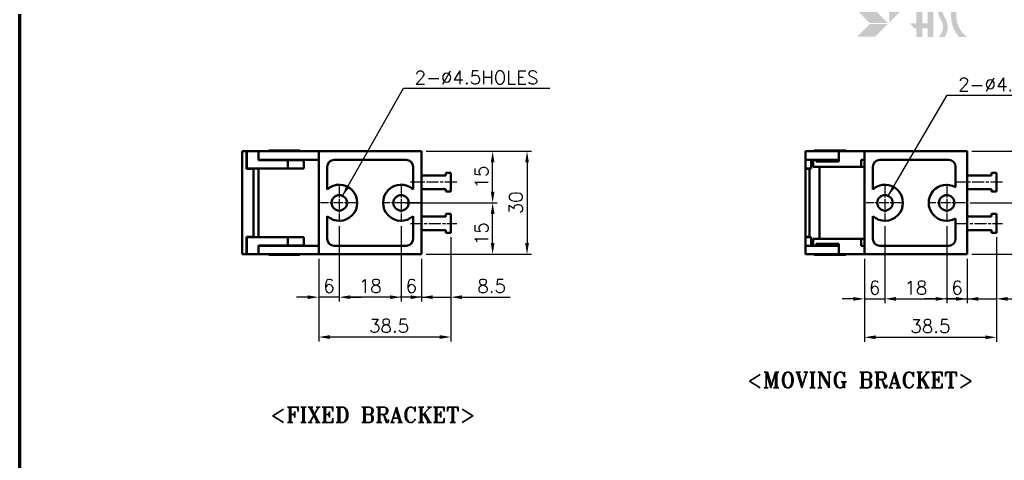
# Model space of a CAD drawing. Header units: millimetres. Extents: x 13 to 533, y -427 to 563.
# Tile 5 of 14: x 13 to 300, y 243 to 372. Entities that reach past the tile are written whole.
import ezdxf

# ---------------------------------------------------------------- set-up
doc = ezdxf.new("R2010")
doc.units = ezdxf.units.MM
doc.header["$LTSCALE"] = 1.3
doc.linetypes.add('CHAIN', pattern=[0.35429999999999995, 0.2362, -0.0295, 0.0591, -0.0295])
doc.layers.get('0').update_dxf_attribs({"lineweight": 25})
for name, color, linetype, lineweight in [('경계(ISO)', 7, 'Continuous', 70), ('기호(ISO)', 7, 'Continuous', 25), ('스케치 형상(ISO)', 7, 'Continuous', 25), ('외형선(ISO)', 7, 'Continuous', 50), ('절단선(ISO)', 1, 'Continuous', 50), ('중심 표식(ISO)', 1, 'CHAIN', 25), ('중심선(ISO)', 1, 'CHAIN', 25), ('치수(ISO)', 7, 'Continuous', 25), ('해치 (ISO)', 3, 'Continuous', 18)]:
    doc.layers.add(name, color=color, linetype=linetype, lineweight=lineweight)
doc.styles.add('주 문자 (ISO)', font='tahoma.ttf')
doc.styles.add('한신치수', font='RomanS.shx')
doc.dimstyles.new('한신체인', dxfattribs={"dimscale": 1.3, "dimtxt": 3, "dimasz": 2.5, "dimexe": 1, "dimexo": 1, "dimgap": 1, "dimtad": 1, "dimrnd": 1e-08, "dimdsep": 46, "dimtxsty": '한신치수', "dimcen": 0.09, "dimdle": 10, "dimclrd": 3, "dimclre": 3, "dimclrt": 3, "dimazin": 2, "dimtfac": 1.168400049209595, "dimtmove": 0, "dimatfit": 3, "dimfxl": 0, "dimtolj": 1, "dimlwd": -1, "dimlwe": -1, "dimarcsym": 0})
doc.dimstyles.new('한신체인$7', dxfattribs={"dimscale": 1.3, "dimtxt": 3, "dimasz": 2.5, "dimexe": 1, "dimexo": 1, "dimgap": 1, "dimtad": 1, "dimrnd": 1e-08, "dimdsep": 46, "dimtxsty": '한신치수', "dimcen": 0.09, "dimdle": 10, "dimclrd": 3, "dimclre": 3, "dimclrt": 3, "dimazin": 2, "dimtfac": 1.168400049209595, "dimtmove": 0, "dimatfit": 3, "dimfxl": 0, "dimtolj": 1, "dimlwd": 25, "dimlwe": -1, "dimarcsym": 0})

# ---------------------------------------------------------------- blocks, each defined once
blk = doc.blocks.new('경계 도면틀')
at = {"layer": '해치 (ISO)', "true_color": 0x57aadb}
blk.add_hatch(color=143, dxfattribs=at).paths.add_polyline_path([(207.7361517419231, 288.0247473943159), (207.7361517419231, 292.0413255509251), (204.9113088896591, 289.1919605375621), (204.9113088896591, 285.1753823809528)])
at = {"layer": '해치 (ISO)'}
for color, points in [(3, [(207.7361517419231, 292.0413255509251), (204.9113088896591, 289.1919605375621), (204.9113088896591, 285.1753823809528), (207.7361517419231, 288.0247473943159)]), (256, [(212.2909154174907, 291.5957300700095), (212.2909154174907, 284.9520530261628), (213.4670036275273, 284.9520530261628), (213.4670036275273, 291.5957300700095), (214.7852563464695, 291.5957300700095), (214.7852563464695, 281.9278261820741), (213.4670036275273, 281.9278261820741), (213.4670036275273, 283.8922812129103), (212.2909154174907, 283.8922812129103), (212.2909154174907, 281.9278261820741), (210.9726626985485, 281.9278261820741), (210.9726626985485, 283.8922812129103), (210.406272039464, 283.8922812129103), (209.5510176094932, 284.9520530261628), (210.9726626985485, 284.9520530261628), (210.9726626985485, 291.5957300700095)]), (3, [(200.5305492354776, 285.0516134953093), (204.5471273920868, 285.0516134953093), (201.7222845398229, 287.9009785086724), (197.7057063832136, 287.9009785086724)]), (3, [(197.7057063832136, 281.9586744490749), (201.7222845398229, 281.9586744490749), (204.5471273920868, 284.8080394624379), (200.5305492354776, 284.8080394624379)])]:
    blk.add_hatch(color=color, dxfattribs=at).paths.add_polyline_path(points)
h = blk.add_hatch(color=256, dxfattribs=at)
edge = h.paths.add_edge_path()
edge.add_arc((214.1319626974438, 284.1298828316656), 3.857408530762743, 325.189485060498, 392.6597571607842)
edge.add_arc((220.8521657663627, 288.4375140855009), 4.124872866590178, 130.034993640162, 212.6597571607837, ccw=False)
edge.add_line((218.1988192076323, 291.5957300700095), (216.7819436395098, 291.5957300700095))
edge.add_arc((220.8521657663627, 288.4375140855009), 5.151799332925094, 142.1909655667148, 212.6597571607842)
edge.add_arc((214.1319626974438, 284.1298828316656), 2.830482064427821, -51.07593880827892, 32.6597571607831, ccw=False)
edge.add_line((215.9103257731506, 281.9278261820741), (217.2990665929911, 281.9278261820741))
h = blk.add_hatch(color=256, dxfattribs=at)
edge = h.paths.add_edge_path()
edge.add_line((222.2942936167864, 281.9278261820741), (220.4977453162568, 281.9278261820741))
edge.add_arc((226.201872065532, 286.7617781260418), 7.476908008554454, 139.7204513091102, 220.2795486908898, ccw=False)
edge.add_line((220.4977453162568, 291.5957300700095), (222.2942936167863, 291.5957300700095))
edge.add_arc((225.9779928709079, 286.7617781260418), 6.077559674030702, 127.3091093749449, 232.6908906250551)
at = {"layer": '경계(ISO)'}
blk.add_line((10, 10), (9.999999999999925, 287), dxfattribs=at)
blk = doc.blocks.new('*D15')
at = {"layer": 'Defpoints', "color": 0, "transparency": 16777216}
for p in [(130.1203536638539, 333.1653800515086), (130.1203536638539, 303.1653800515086), (160.8262131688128, 303.1653800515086)]:
    blk.add_point(p, dxfattribs=at)
at = {"layer": '치수(ISO)', "color": 3, "transparency": 16777216}
for p, q in [((131.4203536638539, 333.1653800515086), (162.1262131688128, 333.1653800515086)), ((160.8262131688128, 329.9153800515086), (160.8262131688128, 306.4153800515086)), ((131.4203536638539, 303.1653800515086), (162.1262131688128, 303.1653800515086))]:
    blk.add_line(p, q, dxfattribs=at)
for points in [[(160.2845465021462, 329.9153800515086), (161.3678798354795, 329.9153800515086), (160.8262131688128, 333.1653800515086)], [(160.2845465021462, 306.4153800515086), (161.3678798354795, 306.4153800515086), (160.8262131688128, 303.1653800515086)]]:
    blk.add_solid(points, dxfattribs=at)
at = {"layer": '치수(ISO)', "color": 3, "transparency": 16777216, "insert": (157.5762131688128, 318.1653800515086), "char_height": 3.9, "attachment_point": 5, "rotation": 90, "style": '한신치수'}
blk.add_mtext('\\A1;30', dxfattribs=at)
blk = doc.blocks.new('*D16')
at = {"layer": 'Defpoints', "color": 0, "transparency": 16777216}
for p in [(138.6203536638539, 309.4153800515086), (100.1203536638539, 303.1653800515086), (100.1203536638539, 279.0363254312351)]:
    blk.add_point(p, dxfattribs=at)
at = {"layer": '치수(ISO)', "color": 3, "transparency": 16777216}
for p, q in [((138.6203536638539, 308.1153800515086), (138.6203536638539, 277.7363254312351)), ((100.1203536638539, 301.8653800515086), (100.1203536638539, 277.7363254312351)), ((135.3703536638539, 279.0363254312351), (103.3703536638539, 279.0363254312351))]:
    blk.add_line(p, q, dxfattribs=at)
for points in [[(103.3703536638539, 279.5779920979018), (103.3703536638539, 278.4946587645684), (100.1203536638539, 279.0363254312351)], [(135.3703536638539, 279.5779920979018), (135.3703536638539, 278.4946587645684), (138.6203536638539, 279.0363254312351)]]:
    blk.add_solid(points, dxfattribs=at)
at = {"layer": '치수(ISO)', "color": 3, "transparency": 16777216, "insert": (120.6203536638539, 282.2863254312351), "char_height": 3.9, "attachment_point": 5, "style": '한신치수'}
blk.add_mtext('\\A1;38.5', dxfattribs=at)
blk = doc.blocks.new('FIX BRACKET')
at = {"layer": '기호(ISO)', "color": 2, "insert": (-25.48947811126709, 1.857273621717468), "char_height": 3.499999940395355, "attachment_point": 1, "style": '주 문자 (ISO)'}
blk.add_mtext('\\fRomanT|b0|i0;\\H3.5000;<FIXED BRACKET>', dxfattribs=at)
blk = doc.blocks.new('MOVING BRACKET')
at = {"layer": '기호(ISO)', "color": 2, "insert": (-28.11367750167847, 1.870082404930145), "char_height": 3.499999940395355, "attachment_point": 1, "style": '주 문자 (ISO)'}
blk.add_mtext('\\fRomanT|b0|i0;\\H3.5000;<MOVING BRACKET>', dxfattribs=at)
blk = doc.blocks.new('*D25')
at = {"layer": 'Defpoints', "color": 0, "transparency": 16777216}
for p in [(130.1203536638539, 318.1653800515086), (150.7960240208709, 318.1653800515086), (130.1203536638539, 303.1653800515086)]:
    blk.add_point(p, dxfattribs=at)
at = {"layer": '치수(ISO)', "color": 3, "transparency": 16777216}
for p, q in [((131.4203536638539, 318.1653800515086), (152.0960240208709, 318.1653800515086)), ((150.7960240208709, 306.4153800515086), (150.7960240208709, 314.9153800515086)), ((131.4203536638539, 303.1653800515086), (152.0960240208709, 303.1653800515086))]:
    blk.add_line(p, q, dxfattribs=at)
for points in [[(150.2543573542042, 314.9153800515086), (151.3376906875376, 314.9153800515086), (150.7960240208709, 318.1653800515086)], [(150.2543573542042, 306.4153800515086), (151.3376906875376, 306.4153800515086), (150.7960240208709, 303.1653800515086)]]:
    blk.add_solid(points, dxfattribs=at)
at = {"layer": '치수(ISO)', "color": 3, "transparency": 16777216, "insert": (147.5460240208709, 309.1653800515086), "char_height": 3.9, "attachment_point": 5, "rotation": 90, "style": '한신치수'}
blk.add_mtext('\\A1;15', dxfattribs=at)
blk = doc.blocks.new('*D34')
at = {"layer": 'Defpoints', "color": 0, "transparency": 16777216}
for p in [(138.6203536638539, 309.4153800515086), (130.1203536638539, 303.1653800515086), (138.6203536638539, 290.6566417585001)]:
    blk.add_point(p, dxfattribs=at)
at = {"layer": '치수(ISO)', "color": 3, "transparency": 16777216}
for p, q in [((138.6203536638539, 308.1153800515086), (138.6203536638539, 289.3566417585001)), ((130.1203536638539, 301.8653800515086), (130.1203536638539, 289.3566417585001)), ((126.8703536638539, 290.6566417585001), (123.6203536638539, 290.6566417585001)), ((130.1203536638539, 290.6566417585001), (138.6203536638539, 290.6566417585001)), ((141.8703536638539, 290.6566417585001), (155.8917822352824, 290.6566417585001))]:
    blk.add_line(p, q, dxfattribs=at)
for points in [[(126.8703536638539, 291.1983084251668), (126.8703536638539, 290.1149750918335), (130.1203536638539, 290.6566417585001)], [(141.8703536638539, 291.1983084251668), (141.8703536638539, 290.1149750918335), (138.6203536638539, 290.6566417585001)]]:
    blk.add_solid(points, dxfattribs=at)
at = {"layer": '치수(ISO)', "color": 3, "transparency": 16777216, "insert": (150.5060679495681, 293.9066417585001), "char_height": 3.9, "attachment_point": 5, "style": '한신치수'}
blk.add_mtext('\\A1;8.5', dxfattribs=at)
blk = doc.blocks.new('*D42')
at = {"layer": 'Defpoints', "color": 0, "transparency": 16777216}
for p in [(124.1203536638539, 312.6653800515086), (130.1203536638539, 303.1653800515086), (124.1203536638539, 290.6566417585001)]:
    blk.add_point(p, dxfattribs=at)
at = {"layer": '치수(ISO)', "color": 3, "transparency": 16777216}
for p, q in [((124.1203536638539, 311.3653800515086), (124.1203536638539, 289.3566417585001)), ((130.1203536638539, 301.8653800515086), (130.1203536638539, 289.3566417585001)), ((120.8703536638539, 290.6566417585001), (117.6203536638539, 290.6566417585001)), ((130.1203536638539, 290.6566417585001), (124.1203536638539, 290.6566417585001)), ((133.3703536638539, 290.6566417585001), (136.6203536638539, 290.6566417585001))]:
    blk.add_line(p, q, dxfattribs=at)
for points in [[(120.8703536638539, 291.1983084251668), (120.8703536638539, 290.1149750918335), (124.1203536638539, 290.6566417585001)], [(133.3703536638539, 291.1983084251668), (133.3703536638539, 290.1149750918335), (130.1203536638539, 290.6566417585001)]]:
    blk.add_solid(points, dxfattribs=at)
at = {"layer": '치수(ISO)', "color": 3, "transparency": 16777216, "insert": (127.1203536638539, 293.9066417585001), "char_height": 3.9, "attachment_point": 5, "style": '한신치수'}
blk.add_mtext('\\A1;6', dxfattribs=at)
blk = doc.blocks.new('*D43')
at = {"layer": 'Defpoints', "color": 0, "transparency": 16777216}
for p in [(106.1203536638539, 312.6653800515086), (124.1203536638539, 312.6653800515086), (106.1203536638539, 290.6566417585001)]:
    blk.add_point(p, dxfattribs=at)
at = {"layer": '치수(ISO)', "color": 3, "transparency": 16777216}
for p, q in [((106.1203536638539, 311.3653800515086), (106.1203536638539, 289.3566417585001)), ((124.1203536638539, 311.3653800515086), (124.1203536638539, 289.3566417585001)), ((120.8703536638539, 290.6566417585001), (109.3703536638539, 290.6566417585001))]:
    blk.add_line(p, q, dxfattribs=at)
for points in [[(109.3703536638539, 291.1983084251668), (109.3703536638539, 290.1149750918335), (106.1203536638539, 290.6566417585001)], [(120.8703536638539, 291.1983084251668), (120.8703536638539, 290.1149750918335), (124.1203536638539, 290.6566417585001)]]:
    blk.add_solid(points, dxfattribs=at)
at = {"layer": '치수(ISO)', "color": 3, "transparency": 16777216, "insert": (115.1203536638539, 293.9066417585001), "char_height": 3.9, "attachment_point": 5, "style": '한신치수'}
blk.add_mtext('\\A1;18', dxfattribs=at)
blk = doc.blocks.new('*D44')
at = {"layer": 'Defpoints', "color": 0, "transparency": 16777216}
for p in [(106.1203536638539, 312.6653800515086), (100.1203536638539, 303.1653800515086), (100.1203536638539, 290.6566417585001)]:
    blk.add_point(p, dxfattribs=at)
at = {"layer": '치수(ISO)', "color": 3, "transparency": 16777216}
for p, q in [((106.1203536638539, 311.3653800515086), (106.1203536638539, 289.3566417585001)), ((100.1203536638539, 301.8653800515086), (100.1203536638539, 289.3566417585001)), ((96.87035366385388, 290.6566417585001), (93.62035366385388, 290.6566417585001)), ((106.1203536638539, 290.6566417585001), (100.1203536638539, 290.6566417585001)), ((109.3703536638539, 290.6566417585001), (112.6203536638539, 290.6566417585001))]:
    blk.add_line(p, q, dxfattribs=at)
for points in [[(96.87035366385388, 291.1983084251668), (96.87035366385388, 290.1149750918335), (100.1203536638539, 290.6566417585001)], [(109.3703536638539, 291.1983084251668), (109.3703536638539, 290.1149750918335), (106.1203536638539, 290.6566417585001)]]:
    blk.add_solid(points, dxfattribs=at)
at = {"layer": '치수(ISO)', "color": 3, "transparency": 16777216, "insert": (103.1203536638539, 293.9066417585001), "char_height": 3.9, "attachment_point": 5, "style": '한신치수'}
blk.add_mtext('\\A1;6', dxfattribs=at)
blk = doc.blocks.new('*D45')
at = {"layer": 'Defpoints', "color": 0, "transparency": 16777216}
for p in [(130.1203536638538, 333.1653800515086), (150.7960240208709, 333.1653800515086), (124.1203536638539, 318.1653800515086)]:
    blk.add_point(p, dxfattribs=at)
at = {"layer": '치수(ISO)', "color": 3, "transparency": 16777216}
for p, q in [((131.4203536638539, 333.1653800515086), (152.0960240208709, 333.1653800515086)), ((150.7960240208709, 321.4153800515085), (150.7960240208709, 329.9153800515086)), ((125.4203536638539, 318.1653800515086), (152.0960240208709, 318.1653800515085))]:
    blk.add_line(p, q, dxfattribs=at)
for points in [[(150.2543573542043, 329.9153800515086), (151.3376906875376, 329.9153800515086), (150.7960240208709, 333.1653800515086)], [(150.2543573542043, 321.4153800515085), (151.3376906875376, 321.4153800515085), (150.7960240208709, 318.1653800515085)]]:
    blk.add_solid(points, dxfattribs=at)
at = {"layer": '치수(ISO)', "color": 3, "transparency": 16777216, "insert": (147.5460240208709, 325.6653800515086), "char_height": 3.9, "attachment_point": 5, "rotation": 90, "style": '한신치수'}
blk.add_mtext('\\A1;15', dxfattribs=at)
blk = doc.blocks.new('*D46')
at = {"layer": 'Defpoints', "color": 0, "transparency": 16777216}
for p in [(265.102383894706, 312.6653800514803), (259.102383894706, 303.1653800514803), (265.102383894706, 290.1653800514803)]:
    blk.add_point(p, dxfattribs=at)
at = {"layer": '치수(ISO)', "color": 3, "transparency": 16777216}
for p, q in [((265.102383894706, 311.3653800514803), (265.102383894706, 288.8653800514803)), ((259.102383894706, 301.8653800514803), (259.102383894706, 288.8653800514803)), ((255.852383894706, 290.1653800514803), (252.602383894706, 290.1653800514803)), ((259.102383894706, 290.1653800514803), (265.102383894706, 290.1653800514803)), ((268.352383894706, 290.1653800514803), (271.602383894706, 290.1653800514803))]:
    blk.add_line(p, q, dxfattribs=at)
for points in [[(255.852383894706, 290.707046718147), (255.852383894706, 289.6237133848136), (259.102383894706, 290.1653800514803)], [(268.352383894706, 290.707046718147), (268.352383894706, 289.6237133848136), (265.102383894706, 290.1653800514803)]]:
    blk.add_solid(points, dxfattribs=at)
at = {"layer": '치수(ISO)', "color": 3, "transparency": 16777216, "insert": (262.102383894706, 293.4153800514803), "char_height": 3.9, "attachment_point": 5, "style": '한신치수'}
blk.add_mtext('\\A1;6', dxfattribs=at)
blk = doc.blocks.new('*D47')
at = {"layer": 'Defpoints', "color": 0, "transparency": 16777216}
for p in [(265.102383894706, 312.6653800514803), (283.102383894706, 312.6653800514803), (283.102383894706, 290.1653800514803)]:
    blk.add_point(p, dxfattribs=at)
at = {"layer": '치수(ISO)', "color": 3, "transparency": 16777216}
for p, q in [((265.102383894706, 311.3653800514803), (265.102383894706, 288.8653800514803)), ((283.102383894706, 311.3653800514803), (283.102383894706, 288.8653800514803)), ((268.352383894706, 290.1653800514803), (279.852383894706, 290.1653800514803))]:
    blk.add_line(p, q, dxfattribs=at)
for points in [[(268.352383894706, 290.707046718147), (268.352383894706, 289.6237133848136), (265.102383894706, 290.1653800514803)], [(279.852383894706, 290.707046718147), (279.852383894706, 289.6237133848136), (283.102383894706, 290.1653800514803)]]:
    blk.add_solid(points, dxfattribs=at)
at = {"layer": '치수(ISO)', "color": 3, "transparency": 16777216, "insert": (274.1023838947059, 293.4153800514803), "char_height": 3.9, "attachment_point": 5, "style": '한신치수'}
blk.add_mtext('\\A1;18', dxfattribs=at)
blk = doc.blocks.new('*D48')
at = {"layer": 'Defpoints', "color": 0, "transparency": 16777216}
for p in [(283.102383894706, 312.6653800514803), (289.1023838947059, 303.1653800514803), (289.1023838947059, 290.1653800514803)]:
    blk.add_point(p, dxfattribs=at)
at = {"layer": '치수(ISO)', "color": 3, "transparency": 16777216}
for p, q in [((283.102383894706, 311.3653800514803), (283.102383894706, 288.8653800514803)), ((289.1023838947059, 301.8653800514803), (289.1023838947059, 288.8653800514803)), ((279.852383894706, 290.1653800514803), (276.602383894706, 290.1653800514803)), ((283.102383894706, 290.1653800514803), (289.1023838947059, 290.1653800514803)), ((292.3523838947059, 290.1653800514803), (295.6023838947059, 290.1653800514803))]:
    blk.add_line(p, q, dxfattribs=at)
for points in [[(279.852383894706, 290.707046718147), (279.852383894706, 289.6237133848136), (283.102383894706, 290.1653800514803)], [(292.3523838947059, 290.707046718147), (292.3523838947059, 289.6237133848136), (289.1023838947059, 290.1653800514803)]]:
    blk.add_solid(points, dxfattribs=at)
at = {"layer": '치수(ISO)', "color": 3, "transparency": 16777216, "insert": (286.1023838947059, 293.4153800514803), "char_height": 3.9, "attachment_point": 5, "style": '한신치수'}
blk.add_mtext('\\A1;6', dxfattribs=at)
blk = doc.blocks.new('*D49')
at = {"layer": 'Defpoints', "color": 0, "transparency": 16777216}
for p in [(297.602383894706, 309.4153800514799), (289.1023838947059, 303.1653800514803), (297.602383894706, 290.1653800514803)]:
    blk.add_point(p, dxfattribs=at)
at = {"layer": '치수(ISO)', "color": 3, "transparency": 16777216}
for p, q in [((297.602383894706, 308.1153800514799), (297.602383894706, 288.8653800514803)), ((289.1023838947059, 301.8653800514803), (289.1023838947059, 288.8653800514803)), ((285.8523838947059, 290.1653800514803), (282.6023838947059, 290.1653800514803)), ((289.1023838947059, 290.1653800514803), (297.602383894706, 290.1653800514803)), ((300.852383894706, 290.1653800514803), (314.8738124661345, 290.1653800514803))]:
    blk.add_line(p, q, dxfattribs=at)
for points in [[(285.8523838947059, 290.707046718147), (285.8523838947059, 289.6237133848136), (289.1023838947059, 290.1653800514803)], [(300.852383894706, 290.707046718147), (300.852383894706, 289.6237133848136), (297.602383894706, 290.1653800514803)]]:
    blk.add_solid(points, dxfattribs=at)
at = {"layer": '치수(ISO)', "color": 3, "transparency": 16777216, "insert": (309.4880981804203, 293.4153800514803), "char_height": 3.9, "attachment_point": 5, "style": '한신치수'}
blk.add_mtext('\\A1;8.5', dxfattribs=at)
blk = doc.blocks.new('*D50')
at = {"layer": 'Defpoints', "color": 0, "transparency": 16777216}
for p in [(297.602383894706, 309.4153800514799), (259.102383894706, 303.1653800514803), (297.602383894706, 278.9693012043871)]:
    blk.add_point(p, dxfattribs=at)
at = {"layer": '치수(ISO)', "color": 3, "transparency": 16777216}
for p, q in [((297.602383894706, 308.1153800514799), (297.602383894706, 277.6693012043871)), ((259.102383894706, 301.8653800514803), (259.102383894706, 277.6693012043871)), ((262.352383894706, 278.9693012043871), (294.352383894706, 278.9693012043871))]:
    blk.add_line(p, q, dxfattribs=at)
for points in [[(262.352383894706, 279.5109678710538), (262.352383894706, 278.4276345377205), (259.102383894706, 278.9693012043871)], [(294.352383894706, 279.5109678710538), (294.352383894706, 278.4276345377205), (297.602383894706, 278.9693012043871)]]:
    blk.add_solid(points, dxfattribs=at)
at = {"layer": '치수(ISO)', "color": 3, "transparency": 16777216, "insert": (278.352383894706, 282.2193012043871), "char_height": 3.9, "attachment_point": 5, "style": '한신치수'}
blk.add_mtext('\\A1;38.5', dxfattribs=at)
blk = doc.blocks.new('*D51')
at = {"layer": 'Defpoints', "color": 0, "transparency": 16777216}
for p in [(288.602383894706, 318.1653800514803), (310.93010833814, 318.1653800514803), (289.102383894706, 303.1653800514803)]:
    blk.add_point(p, dxfattribs=at)
at = {"layer": '치수(ISO)', "color": 3, "transparency": 16777216}
for p, q in [((289.902383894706, 318.1653800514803), (312.23010833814, 318.1653800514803)), ((310.93010833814, 306.4153800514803), (310.93010833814, 314.9153800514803)), ((290.402383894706, 303.1653800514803), (312.23010833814, 303.1653800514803))]:
    blk.add_line(p, q, dxfattribs=at)
for points in [[(310.3884416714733, 314.9153800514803), (311.4717750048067, 314.9153800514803), (310.93010833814, 318.1653800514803)], [(310.3884416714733, 306.4153800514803), (311.4717750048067, 306.4153800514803), (310.93010833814, 303.1653800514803)]]:
    blk.add_solid(points, dxfattribs=at)
at = {"layer": '치수(ISO)', "color": 3, "transparency": 16777216, "insert": (307.6801083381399, 310.6653800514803), "char_height": 3.9, "attachment_point": 5, "rotation": 90, "style": '한신치수'}
blk.add_mtext('\\A1;15', dxfattribs=at)
blk = doc.blocks.new('*D52')
at = {"layer": 'Defpoints', "color": 0, "transparency": 16777216}
for p in [(289.102383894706, 333.1653800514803), (310.93010833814, 333.1653800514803), (288.602383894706, 318.1653800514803)]:
    blk.add_point(p, dxfattribs=at)
at = {"layer": '치수(ISO)', "color": 3, "transparency": 16777216}
for p, q in [((290.402383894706, 333.1653800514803), (312.23010833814, 333.1653800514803)), ((310.93010833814, 321.4153800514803), (310.93010833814, 329.9153800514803)), ((289.902383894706, 318.1653800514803), (312.23010833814, 318.1653800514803))]:
    blk.add_line(p, q, dxfattribs=at)
for points in [[(310.3884416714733, 329.9153800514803), (311.4717750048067, 329.9153800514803), (310.93010833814, 333.1653800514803)], [(310.3884416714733, 321.4153800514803), (311.4717750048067, 321.4153800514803), (310.93010833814, 318.1653800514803)]]:
    blk.add_solid(points, dxfattribs=at)
at = {"layer": '치수(ISO)', "color": 3, "transparency": 16777216, "insert": (307.6801083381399, 325.6653800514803), "char_height": 3.9, "attachment_point": 5, "rotation": 90, "style": '한신치수'}
blk.add_mtext('\\A1;15', dxfattribs=at)
blk = doc.blocks.new('*D53')
at = {"layer": 'Defpoints', "color": 0, "transparency": 16777216}
for p in [(289.102383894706, 333.1653800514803), (322.1896935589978, 333.1653800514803), (289.102383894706, 303.1653800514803)]:
    blk.add_point(p, dxfattribs=at)
at = {"layer": '치수(ISO)', "color": 3, "transparency": 16777216}
for p, q in [((290.402383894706, 333.1653800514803), (323.4896935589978, 333.1653800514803)), ((322.1896935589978, 306.4153800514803), (322.1896935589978, 329.9153800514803)), ((290.402383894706, 303.1653800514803), (323.4896935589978, 303.1653800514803))]:
    blk.add_line(p, q, dxfattribs=at)
for points in [[(321.6480268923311, 329.9153800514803), (322.7313602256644, 329.9153800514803), (322.1896935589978, 333.1653800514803)], [(321.6480268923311, 306.4153800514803), (322.7313602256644, 306.4153800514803), (322.1896935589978, 303.1653800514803)]]:
    blk.add_solid(points, dxfattribs=at)
at = {"layer": '치수(ISO)', "color": 3, "transparency": 16777216, "insert": (318.9396935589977, 318.1653800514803), "char_height": 3.9, "attachment_point": 5, "rotation": 90, "style": '한신치수'}
blk.add_mtext('\\A1;30', dxfattribs=at)

msp = doc.modelspace()

# ---------------------------------------------------------------- linework, layer by layer
at = {"layer": '스케치 형상(ISO)', "lineweight": 50}
for p, q in [((104.6203536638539, 330.6653800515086), (125.6203536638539, 330.6653800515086)), ((263.602383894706, 330.6653800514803), (283.679684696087, 330.6653800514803)), ((102.6203536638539, 322.0784990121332), (102.6203536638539, 328.6653800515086)), ((127.6203536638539, 328.6653800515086), (127.6203536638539, 322.0784990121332)), ((261.602383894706, 322.078499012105), (261.602383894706, 328.6653800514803)), ((285.679684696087, 328.6653800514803), (285.679684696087, 322.7392209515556)), ((102.6203536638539, 307.6653800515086), (102.6203536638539, 314.252261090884)), ((127.6203536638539, 314.252261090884), (127.6203536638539, 307.6653800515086)), ((261.602383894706, 307.6653800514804), (261.602383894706, 314.2522610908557)), ((285.679684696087, 313.5915391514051), (285.679684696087, 307.6653800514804)), ((125.6203536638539, 305.6653800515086), (104.6203536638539, 305.6653800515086)), ((283.679684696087, 305.6653800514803), (263.602383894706, 305.6653800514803))]:
    msp.add_line(p, q, dxfattribs=at)
for centre, radius, start, end in [((104.6203536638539, 328.6653800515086), 1.999999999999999, 90, 180), ((125.6203536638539, 328.6653800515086), 2, 0, 90), ((263.602383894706, 328.6653800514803), 2, 90, 180), ((283.679684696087, 328.6653800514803), 2, 0, 90), ((106.1203536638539, 318.1653800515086), 5.25, 228.1896851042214, 131.8103148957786), ((124.1203536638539, 318.1653800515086), 5.25, 48.18968510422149, 311.8103148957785), ((265.102383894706, 318.1653800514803), 5.25, 228.189685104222, 131.8103148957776), ((283.102383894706, 318.1653800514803), 5.25, 60.59929731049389, 299.4007026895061), ((104.6203536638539, 307.6653800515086), 1.999999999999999, 180, 270), ((125.6203536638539, 307.6653800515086), 1.999999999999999, 270, 0), ((263.602383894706, 307.6653800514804), 2, 180, 270), ((283.679684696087, 307.6653800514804), 2, 270, 0)]:
    msp.add_arc(centre, radius, start, end, dxfattribs=at)
at = {"layer": '외형선(ISO)'}
for p, q in [((79.12035366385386, 333.1653800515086), (77.86523564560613, 333.1653800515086)), ((77.86523564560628, 333.1653800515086), (77.86523564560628, 332.1653800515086)), ((79.12035366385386, 333.1653800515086), (79.22035366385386, 333.1653800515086)), ((79.12035366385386, 333.1653800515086), (79.12035366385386, 332.1653800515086)), ((79.22035366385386, 333.1653800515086), (79.22035366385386, 328.1653800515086)), ((82.62035366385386, 333.1653800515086), (79.22035366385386, 333.1653800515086)), ((82.62035366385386, 330.5653800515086), (82.62035366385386, 333.1653800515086)), ((82.62035366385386, 333.1653800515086), (90.12035366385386, 333.1653800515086)), ((85.62035366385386, 333.3653800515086), (94.62035366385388, 333.3653800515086)), ((85.62035366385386, 333.1653800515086), (85.62035366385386, 333.3653800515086)), ((100.1203536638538, 333.1653800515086), (90.12035366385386, 333.1653800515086)), ((94.62035366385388, 333.1653800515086), (94.62035366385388, 333.3653800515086)), ((130.1203536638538, 333.1653800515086), (100.1203536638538, 333.1653800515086)), ((100.1203536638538, 303.1653800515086), (100.1203536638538, 333.1653800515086)), ((130.1203536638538, 333.1653800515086), (130.1203536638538, 303.1653800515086)), ((241.9814533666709, 333.16538005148), (249.1248565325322, 333.16538005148)), ((244.5023838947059, 333.3653800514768), (253.7023838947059, 333.3653800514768)), ((244.5023838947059, 333.3653800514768), (244.5023838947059, 333.1653800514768)), ((251.6888873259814, 333.16538005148), (249.1248565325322, 333.16538005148)), ((259.102383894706, 333.16538005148), (251.6888873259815, 333.16538005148)), ((251.6888873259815, 333.16538005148), (251.6888873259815, 330.16538005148)), ((253.702383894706, 333.3653800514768), (253.702383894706, 333.1653800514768)), ((289.102383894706, 333.1653800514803), (259.102383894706, 333.1653800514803)), ((259.102383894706, 333.1653800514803), (259.102383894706, 303.1653800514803)), ((289.102383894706, 303.1653800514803), (289.102383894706, 333.1653800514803)), ((77.86523564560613, 304.1653800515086), (77.86523564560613, 332.1653800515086)), ((79.12035366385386, 328.0653800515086), (79.12035366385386, 332.1653800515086)), ((90.12035366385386, 330.6653800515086), (82.62035366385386, 330.6653800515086)), ((90.12035366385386, 330.5653800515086), (82.62035366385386, 330.5653800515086)), ((85.62035366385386, 330.5653800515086), (85.62035366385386, 330.6653800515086)), ((90.12035366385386, 330.6653800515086), (100.1203536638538, 330.6653800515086)), ((90.12035366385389, 330.5653800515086), (91.12035366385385, 330.5653800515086)), ((95.74951878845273, 330.5653800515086), (91.12035366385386, 330.5653800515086)), ((91.12035366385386, 328.1653800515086), (91.12035366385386, 330.5653800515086)), ((94.62035366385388, 330.5653800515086), (94.62035366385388, 330.6653800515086)), ((95.7495187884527, 330.5653800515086), (95.7495187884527, 328.1653800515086)), ((249.1248565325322, 330.66538005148), (241.9814533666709, 330.66538005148)), ((243.6248565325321, 328.1653800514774), (243.6248565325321, 330.6653800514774)), ((244.161383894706, 330.6653800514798), (244.161383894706, 328.6653800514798)), ((245.0771548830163, 330.1653800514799), (245.0771548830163, 330.6653800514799)), ((245.0771548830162, 330.1653800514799), (248.1613838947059, 330.16538005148)), ((251.6888873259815, 330.16538005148), (248.161383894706, 330.16538005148)), ((249.1248565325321, 330.66538005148), (251.6888873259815, 330.6653800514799)), ((258.161383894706, 330.66538005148), (259.102383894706, 330.66538005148)), ((258.161383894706, 330.66538005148), (258.161383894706, 328.66538005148)), ((79.22035366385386, 328.1653800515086), (79.12035366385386, 328.1653800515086)), ((81.12035366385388, 328.0653800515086), (79.12035366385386, 328.0653800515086)), ((79.22035366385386, 328.1653800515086), (90.12035366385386, 328.1653800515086)), ((81.12035366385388, 308.2653800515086), (81.12035366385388, 328.0653800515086)), ((82.62035366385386, 308.1653800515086), (82.62035366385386, 328.1653800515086)), ((91.12035366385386, 328.1653800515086), (90.12035366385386, 328.1653800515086)), ((91.12035366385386, 328.1653800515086), (95.74951878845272, 328.1653800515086)), ((241.9814533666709, 328.1653800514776), (243.6248565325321, 328.1653800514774)), ((241.9814533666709, 328.0653800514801), (243.1248565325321, 328.0653800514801)), ((243.1248565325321, 328.0653800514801), (243.1248565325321, 308.26538005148)), ((248.161383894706, 328.66538005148), (244.161383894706, 328.6653800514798)), ((246.0177257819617, 328.6653800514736), (246.0177257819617, 307.6653800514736)), ((248.161383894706, 328.66538005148), (258.161383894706, 328.66538005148)), ((258.161383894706, 328.6653800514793), (259.102383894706, 328.6653800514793)), ((137.1203536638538, 326.1653800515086), (130.1203536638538, 326.1653800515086)), ((137.1203536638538, 326.9153800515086), (137.1203536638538, 326.1653800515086)), ((138.6203536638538, 326.9153800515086), (137.1203536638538, 326.9153800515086)), ((138.6203536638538, 321.4153800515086), (138.6203536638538, 326.9153800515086)), ((296.102383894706, 326.1653800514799), (289.102383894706, 326.1653800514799)), ((296.102383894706, 326.9153800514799), (296.102383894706, 326.1653800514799)), ((297.602383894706, 326.9153800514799), (296.102383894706, 326.9153800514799)), ((297.602383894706, 321.4153800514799), (297.602383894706, 326.9153800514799)), ((130.1203536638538, 322.1653800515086), (137.1203536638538, 322.1653800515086)), ((137.1203536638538, 322.1653800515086), (137.1203536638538, 321.4153800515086)), ((137.1203536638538, 321.4153800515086), (138.6203536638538, 321.4153800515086)), ((289.102383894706, 322.1653800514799), (296.102383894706, 322.1653800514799)), ((296.102383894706, 322.1653800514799), (296.102383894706, 321.4153800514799)), ((296.102383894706, 321.4153800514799), (297.602383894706, 321.4153800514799)), ((130.1203536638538, 314.1653800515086), (137.1203536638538, 314.1653800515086)), ((137.1203536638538, 314.1653800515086), (137.1203536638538, 314.9153800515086)), ((137.1203536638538, 314.9153800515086), (138.6203536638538, 314.9153800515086)), ((138.6203536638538, 314.9153800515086), (138.6203536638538, 309.4153800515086)), ((289.102383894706, 314.1653800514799), (296.102383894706, 314.1653800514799)), ((296.102383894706, 314.1653800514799), (296.102383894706, 314.9153800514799)), ((296.102383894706, 314.9153800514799), (297.602383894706, 314.9153800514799)), ((297.602383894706, 314.9153800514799), (297.602383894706, 309.4153800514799)), ((137.1203536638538, 310.1653800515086), (130.1203536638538, 310.1653800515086)), ((137.1203536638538, 309.4153800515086), (137.1203536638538, 310.1653800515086)), ((296.102383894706, 310.1653800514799), (289.102383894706, 310.1653800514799)), ((296.102383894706, 309.4153800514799), (296.102383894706, 310.1653800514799)), ((81.12035366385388, 308.2653800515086), (79.12035366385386, 308.2653800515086)), ((79.12035366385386, 308.2653800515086), (79.12035366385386, 304.1653800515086)), ((79.22035366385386, 308.1653800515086), (79.12035366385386, 308.1653800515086)), ((79.22035366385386, 308.1653800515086), (90.12035366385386, 308.1653800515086)), ((79.22035366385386, 303.1653800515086), (79.22035366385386, 308.1653800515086)), ((91.12035366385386, 308.1653800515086), (90.12035366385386, 308.1653800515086)), ((91.12035366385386, 308.1653800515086), (95.74951878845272, 308.1653800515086)), ((91.12035366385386, 308.1653800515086), (91.12035366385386, 305.7653800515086)), ((95.7495187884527, 305.7653800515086), (95.7495187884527, 308.1653800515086)), ((138.6203536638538, 309.4153800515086), (137.1203536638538, 309.4153800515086)), ((241.9814533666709, 308.26538005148), (243.1248565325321, 308.26538005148)), ((241.9814533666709, 308.1653800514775), (243.6248565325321, 308.1653800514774)), ((243.6248565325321, 308.1653800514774), (243.6248565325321, 305.6653800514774)), ((248.161383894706, 307.66538005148), (244.161383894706, 307.6653800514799)), ((244.161383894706, 307.6653800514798), (244.161383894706, 305.6653800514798)), ((248.161383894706, 307.66538005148), (258.161383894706, 307.66538005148)), ((258.161383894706, 307.6653800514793), (259.102383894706, 307.6653800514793)), ((258.161383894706, 305.66538005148), (258.161383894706, 307.66538005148)), ((297.602383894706, 309.4153800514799), (296.102383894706, 309.4153800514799)), ((77.86523564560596, 304.1653800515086), (77.86523564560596, 303.1653800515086)), ((79.12035366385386, 303.1653800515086), (79.12035366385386, 304.1653800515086)), ((82.62035366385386, 305.7653800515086), (82.62035366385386, 303.1653800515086)), ((90.12035366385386, 305.7653800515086), (82.62035366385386, 305.7653800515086)), ((90.12035366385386, 305.6653800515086), (82.62035366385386, 305.6653800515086)), ((85.62035366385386, 305.6653800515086), (85.62035366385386, 305.7653800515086)), ((90.12035366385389, 305.7653800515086), (91.12035366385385, 305.7653800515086)), ((90.12035366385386, 305.6653800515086), (100.1203536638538, 305.6653800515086)), ((95.74951878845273, 305.7653800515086), (91.12035366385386, 305.7653800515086)), ((94.62035366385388, 305.6653800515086), (94.62035366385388, 305.7653800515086)), ((249.1248565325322, 305.66538005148), (241.9814533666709, 305.66538005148)), ((248.1613838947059, 306.16538005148), (245.0771548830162, 306.1653800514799)), ((245.0771548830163, 305.6653800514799), (245.0771548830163, 306.1653800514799)), ((248.161383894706, 306.16538005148), (251.6888873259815, 306.16538005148)), ((249.1248565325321, 305.66538005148), (251.6888873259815, 305.6653800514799)), ((251.6888873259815, 306.16538005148), (251.6888873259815, 303.16538005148)), ((258.161383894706, 305.66538005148), (259.102383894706, 305.66538005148)), ((79.12035366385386, 303.1653800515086), (77.86523564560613, 303.1653800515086)), ((79.12035366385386, 303.1653800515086), (79.22035366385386, 303.1653800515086)), ((82.62035366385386, 303.1653800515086), (79.22035366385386, 303.1653800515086)), ((82.62035366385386, 303.1653800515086), (90.12035366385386, 303.1653800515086)), ((85.62035366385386, 302.9653800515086), (85.62035366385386, 303.1653800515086)), ((85.62035366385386, 302.9653800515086), (94.62035366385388, 302.9653800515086)), ((100.1203536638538, 303.1653800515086), (90.12035366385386, 303.1653800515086)), ((94.62035366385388, 302.9653800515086), (94.62035366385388, 303.1653800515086)), ((130.1203536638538, 303.1653800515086), (100.1203536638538, 303.1653800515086)), ((241.9814533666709, 303.16538005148), (249.1248565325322, 303.16538005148)), ((244.5023838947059, 303.1653800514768), (244.5023838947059, 302.9653800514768)), ((244.5023838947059, 302.9653800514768), (253.7023838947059, 302.9653800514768)), ((251.6888873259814, 303.16538005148), (249.1248565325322, 303.16538005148)), ((259.102383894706, 303.16538005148), (251.6888873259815, 303.16538005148)), ((253.702383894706, 303.1653800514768), (253.702383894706, 302.9653800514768)), ((289.102383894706, 303.1653800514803), (259.102383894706, 303.1653800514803))]:
    msp.add_line(p, q, dxfattribs=at)
for centre in [(106.1203536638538, 318.1653800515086), (124.1203536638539, 318.1653800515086), (265.102383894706, 318.1653800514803), (283.1023838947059, 318.1653800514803)]:
    msp.add_circle(centre, 2.25, dxfattribs=at)
at = {"layer": '절단선(ISO)'}
for p, q in [((241.9814533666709, 330.66538005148), (241.9814533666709, 333.16538005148)), ((241.9814533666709, 328.1653800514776), (241.9814533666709, 330.6653800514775)), ((241.9814533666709, 328.0653800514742), (241.9814533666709, 328.1653800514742)), ((241.9814533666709, 308.26538005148), (241.9814533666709, 328.0653800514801)), ((241.9814533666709, 308.1653800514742), (241.9814533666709, 308.2653800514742)), ((241.9814533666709, 305.6653800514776), (241.9814533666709, 308.1653800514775)), ((241.9814533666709, 303.16538005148), (241.9814533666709, 305.66538005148))]:
    msp.add_line(p, q, dxfattribs=at)
at = {"layer": '중심 표식(ISO)', "linetype": 'CHAIN', "ltscale": 9.402423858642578}
for p, q in [((106.1203536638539, 323.6653800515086), (106.1203536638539, 312.6653800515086)), ((124.1203536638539, 323.6653800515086), (124.1203536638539, 312.6653800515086)), ((265.102383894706, 323.6653800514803), (265.102383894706, 312.6653800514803)), ((283.102383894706, 323.6653800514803), (283.102383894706, 312.6653800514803)), ((111.6203536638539, 318.1653800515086), (100.6203536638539, 318.1653800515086)), ((129.6203536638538, 318.1653800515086), (118.6203536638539, 318.1653800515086)), ((270.602383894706, 318.1653800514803), (259.602383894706, 318.1653800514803)), ((288.602383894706, 318.1653800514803), (277.602383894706, 318.1653800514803))]:
    msp.add_line(p, q, dxfattribs=at)
at = {"layer": '중심선(ISO)', "linetype": 'CHAIN', "ltscale": 11.53936195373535}
for p, q in [((140.3703536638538, 324.1653800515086), (126.8703536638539, 324.1653800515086)), ((299.352383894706, 324.1653800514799), (285.8523838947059, 324.1653800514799)), ((126.8703536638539, 312.1653800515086), (140.3703536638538, 312.1653800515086)), ((285.8523838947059, 312.1653800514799), (299.352383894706, 312.1653800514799))]:
    msp.add_line(p, q, dxfattribs=at)

# ---------------------------------------------------------------- block references
at = {"xscale": 1.3, "yscale": 1.3, "zscale": 1.3}
for name, p in [('경계 도면틀', (0, 0)), ('MOVING BRACKET', (261.4186666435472, 266.3593073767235)), ('FIX BRACKET', (119.0858519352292, 256.2331511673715))]:
    msp.add_blockref(name, p, dxfattribs=at)

# ---------------------------------------------------------------- texts
at = {"layer": '기호(ISO)', "color": 3, "char_height": 3.900000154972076, "width": 41.79367393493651, "attachment_point": 1, "line_spacing_factor": 0.5250000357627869, "style": '한신치수'}
for insert in [(128.0571364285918, 356.6192295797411), (286.441968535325, 354.6175255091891)]:
    msp.add_mtext('{2-Ø4.5HOLES}', dxfattribs=dict(at, insert=insert))

# ---------------------------------------------------------------- dimensions: what is measured, and where the dimension line sits
at = {"layer": '치수(ISO)', "color": 3}
for base, p1, p2, angle, override, picture, middle in [((150.7960240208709, 333.1653800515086), (124.1203536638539, 318.1653800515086), (130.1203536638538, 333.1653800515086), 90, {"dimdec": 2, "dimtp": 0, "dimtm": -0, "dimtdec": 2, "dimtofl": 0, "dimatfit": 1}, '*D45', (150.7960240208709, 325.6653800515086)), ((160.8262131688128, 303.1653800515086), (130.1203536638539, 333.1653800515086), (130.1203536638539, 303.1653800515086), 90, {"dimdec": 2, "dimtp": 0, "dimtm": -0, "dimtdec": 2, "dimtofl": 0, "dimatfit": 1}, '*D15', (160.8262131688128, 318.1653800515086)), ((310.93010833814, 333.1653800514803), (288.602383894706, 318.1653800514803), (289.102383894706, 333.1653800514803), 90, {"dimdec": 2, "dimtp": 0, "dimtm": -0, "dimtdec": 2, "dimtofl": 0, "dimatfit": 1}, '*D52', (310.9301083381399, 325.6653800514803)), ((322.1896935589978, 333.1653800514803), (289.102383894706, 303.1653800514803), (289.102383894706, 333.1653800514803), 90, {"dimdec": 2, "dimtp": 0, "dimtm": -0, "dimtdec": 2, "dimtofl": 0, "dimatfit": 1}, '*D53', (322.1896935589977, 318.1653800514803)), ((150.7960240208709, 318.1653800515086), (130.1203536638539, 303.1653800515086), (130.1203536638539, 318.1653800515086), 90, {"dimdec": 2, "dimtp": 0, "dimtm": -0, "dimtdec": 2, "dimtofl": 0, "dimatfit": 1}, '*D25', (150.7960240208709, 309.1653800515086)), ((310.93010833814, 318.1653800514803), (289.102383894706, 303.1653800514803), (288.602383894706, 318.1653800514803), 90, {"dimdec": 2, "dimtp": 0, "dimtm": -0, "dimtdec": 2, "dimtofl": 0, "dimatfit": 1}, '*D51', (310.9301083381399, 310.6653800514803)), ((100.1203536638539, 290.6566417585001), (106.1203536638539, 312.6653800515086), (100.1203536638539, 303.1653800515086), 180, {"dimdec": 2, "dimtp": 0, "dimtm": -0, "dimtdec": 2, "dimtofl": 1, "dimatfit": 1}, '*D44', (103.1203536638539, 290.6566417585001)), ((106.1203536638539, 290.6566417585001), (124.1203536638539, 312.6653800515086), (106.1203536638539, 312.6653800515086), 180, {"dimdec": 2, "dimtp": 0, "dimtm": -0, "dimtdec": 2, "dimtofl": 0, "dimatfit": 1}, '*D43', (115.1203536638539, 290.6566417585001)), ((124.1203536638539, 290.6566417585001), (130.1203536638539, 303.1653800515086), (124.1203536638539, 312.6653800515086), 180, {"dimdec": 2, "dimtp": 0, "dimtm": -0, "dimtdec": 2, "dimtofl": 1, "dimatfit": 1}, '*D42', (127.1203536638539, 290.6566417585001)), ((265.102383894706, 290.1653800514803), (259.102383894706, 303.1653800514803), (265.102383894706, 312.6653800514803), 180, {"dimdec": 2, "dimtp": 0, "dimtm": -0, "dimtdec": 2, "dimtofl": 1, "dimatfit": 1}, '*D46', (262.102383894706, 290.1653800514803)), ((283.102383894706, 290.1653800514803), (265.102383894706, 312.6653800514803), (283.102383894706, 312.6653800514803), 180, {"dimdec": 2, "dimtp": 0, "dimtm": -0, "dimtdec": 2, "dimtofl": 0, "dimatfit": 1}, '*D47', (274.1023838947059, 290.1653800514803)), ((289.1023838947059, 290.1653800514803), (283.102383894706, 312.6653800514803), (289.1023838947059, 303.1653800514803), 180, {"dimdec": 2, "dimtp": 0, "dimtm": -0, "dimtdec": 2, "dimtofl": 1, "dimatfit": 1}, '*D48', (286.1023838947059, 290.1653800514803)), ((100.1203536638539, 279.0363254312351), (138.6203536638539, 309.4153800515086), (100.1203536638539, 303.1653800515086), 180, {"dimdec": 2, "dimtp": 0, "dimtm": -0, "dimtdec": 2, "dimtofl": 0, "dimatfit": 1}, '*D16', (120.6203536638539, 279.0363254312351)), ((138.6203536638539, 290.6566417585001), (130.1203536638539, 303.1653800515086), (138.6203536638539, 309.4153800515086), 180, {"dimdec": 2, "dimtp": 0, "dimtm": -0, "dimtdec": 2, "dimtofl": 1, "dimatfit": 1}, '*D34', (150.5060679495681, 290.6566417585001)), ((297.602383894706, 278.9693012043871), (259.102383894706, 303.1653800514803), (297.602383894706, 309.4153800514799), 180, {"dimdec": 2, "dimtp": 0, "dimtm": -0, "dimtdec": 2, "dimtofl": 0, "dimatfit": 1}, '*D50', (278.352383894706, 278.9693012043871))]:
    dim = msp.add_linear_dim(base=base, p1=p1, p2=p2, angle=angle, dimstyle='한신체인', override=override, dxfattribs=at)
    dim.commit()
    dim.dimension.update_dxf_attribs({"geometry": picture, "text_midpoint": middle, "dimtype": 160})
dim = msp.add_linear_dim(base=(297.602383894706, 290.1653800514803), p1=(289.1023838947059, 303.1653800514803), p2=(297.602383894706, 309.4153800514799), dimstyle='한신체인', override={"dimdec": 2, "dimtp": 0, "dimtm": -0, "dimtdec": 2, "dimtofl": 1, "dimatfit": 1}, dxfattribs=at)
dim.commit()
dim.dimension.update_dxf_attribs({"geometry": '*D49', "text_midpoint": (309.4880981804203, 290.1653800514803), "dimtype": 160})

# ---------------------------------------------------------------- leaders
at = {"layer": '기호(ISO)', "color": 3, "lineweight": 25, "annotation_type": 0, "has_hookline": 1, "hookline_direction": 0, "text_width": 39.37143013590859}
for points in [[(107.0774353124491, 320.201674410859), (124.8071364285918, 351.5520849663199), (128.0571364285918, 351.5520849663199)], [(266.0776640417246, 320.1930212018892), (283.191968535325, 349.5503808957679), (286.441968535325, 349.5503808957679)]]:
    msp.add_leader(points, dimstyle='한신체인$7', override={"dimgap": 0, "dimtad": 1}, dxfattribs=at)

doc.saveas('drawing.dxf')
